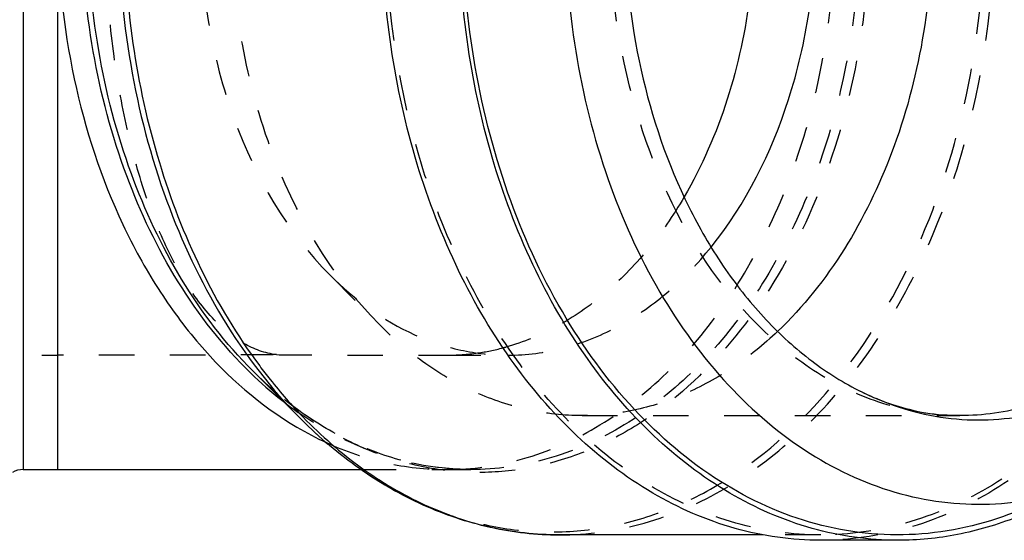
# Model space of a CAD drawing. Header units: millimetres. Extents: x 289 to 739, y 383 to 622.
# Tile 2 of 6: x 440 to 620, y 383 to 479. Entities that reach past the tile are written whole.
import ezdxf

# ---------------------------------------------------------------- set-up
doc = ezdxf.new("R2010")
doc.units = ezdxf.units.MM
doc.header["$LTSCALE"] = 65.185185
doc.linetypes.add('HIDDEN', pattern=[0.2, 0.1, -0.1])
doc.layers.add('KOERPER', color=7, linetype='CONTINUOUS')
doc.layers.add('KONST.EL_MIT_GEO', color=7, linetype='CONTINUOUS')

msp = doc.modelspace()

# ---------------------------------------------------------------- linework, layer by layer
at = {"layer": 'KOERPER', "color": 7, "linetype": 'Continuous'}
for p, q in [((446.56, 497.45), (446.56, 396.45)), ((491.33, 405.62), (482.4, 414.55)), ((440.25, 396.45), (502.22, 396.45)), ((576.14, 384.45), (538.65, 384.45)), ((600.83, 383.45), (586.69, 383.45))]:
    msp.add_line(p, q, dxfattribs=at)
at = {"layer": 'KOERPER', "color": 8, "linetype": 'HIDDEN'}
for p, q in [((430.62, 417.45), (446.56, 417.45)), ((517.77, 417.45), (529.25, 417.45)), ((502.22, 396.45), (522.44, 396.45)), ((586.69, 384.45), (576.14, 384.45))]:
    msp.add_line(p, q, dxfattribs=at)
for centre, radius, start, end in [((517.97, 457.72), 40.27, 270.0257, 278.155), ((517.82, 458.7), 41.26, 278.1653, 284.7777), ((517.61, 459.52), 42.1, 284.7641, 285.4878)]:
    msp.add_arc(centre, radius, start, end, dxfattribs=at)
at = {"layer": 'KOERPER', "color": 7, "linetype": 'Continuous'}
msp.add_arc((521.13, 456.15), 60.28, 239.4739, 245.2817, dxfattribs=at)
at = {"layer": 'KOERPER', "color": 8, "linetype": 'HIDDEN'}
for points, knots in [([(486.74, 417.55), (484.64, 417.8), (480.19, 419.44), (474.37, 424.48), (469.06, 431.92), (464.37, 441.67), (460.47, 453.5), (457.52, 467.08), (455.68, 481.93), (455.05, 497.45), (455.68, 512.97), (457.52, 527.82), (460.47, 541.4), (464.37, 553.23), (469.06, 562.98), (474.37, 570.42), (480.2, 575.46), (484.64, 577.1), (486.74, 577.35)], [0, 0, 0, 0, 0.034868, 0.075775, 0.125404, 0.184711, 0.253469, 0.330459, 0.413583, 0.499999, 0.586415, 0.66954, 0.74653, 0.815287, 0.874595, 0.924225, 0.965132, 1, 1, 1, 1]), ([(586.69, 384.45), (581.44, 384.45), (570.7, 385.97), (555.47, 392.63), (541.55, 403.32), (529.46, 417.55), (519.59, 434.77), (509.71, 461.19), (506.78, 482.89), (506.78, 497.45)], [0, 0, 0, 0, 0.103363, 0.210479, 0.324205, 0.446029, 0.57605, 0.713211, 1, 1, 1, 1]), ([(517.98, 396.45), (522.67, 396.45), (532.27, 397.81), (545.89, 403.77), (558.32, 413.32), (569.13, 426.04), (577.95, 441.43), (586.78, 465.04), (589.4, 484.44), (589.4, 497.45)], [0, 0, 0, 0, 0.103363, 0.210479, 0.324205, 0.446029, 0.57605, 0.713211, 1, 1, 1, 1]), ([(666.59, 497.45), (666.59, 482.89), (663.66, 461.19), (653.78, 434.77), (643.91, 417.55), (631.82, 403.32), (617.91, 392.63), (602.67, 385.97), (591.93, 384.45), (586.69, 384.45)], [0, 0, 0, 0, 0.286789, 0.42395, 0.553971, 0.675795, 0.789521, 0.896637, 1, 1, 1, 1]), ([(667.3, 497.45), (667.3, 482.76), (664.34, 460.86), (654.38, 434.22), (644.42, 416.84), (632.22, 402.49), (618.18, 391.71), (602.81, 384.99), (591.98, 383.45), (586.69, 383.45)], [0, 0, 0, 0, 0.286788, 0.42395, 0.553971, 0.675795, 0.789521, 0.896637, 1, 1, 1, 1]), ([(561.61, 446.53), (559.61, 443.1), (555.21, 436.7), (547.32, 428.59), (538.53, 422.49), (532.09, 419.84), (528.86, 418.94)], [0, 0, 0, 0, 0.272142, 0.528596, 0.770243, 1, 1, 1, 1]), ([(486.74, 417.55), (483.42, 417.52), (470.03, 417.43), (456.64, 417.45), (446.56, 417.45)], [0, 0, 0, 0, 0.24788, 1, 1, 1, 1]), ([(486.74, 417.55), (489.48, 417.52), (499.82, 417.44), (510.16, 417.45), (517.77, 417.45)], [0, 0, 0, 0, 0.26458, 1, 1, 1, 1]), ([(495.92, 401.39), (499.41, 399.79), (506.63, 397.3), (514.24, 396.45), (517.98, 396.45)], [0, 0, 0, 0, 0.505859, 1, 1, 1, 1])]:
    msp.add_open_spline(points, degree=3, knots=knots, dxfattribs=at)
at = {"layer": 'KOERPER', "color": 7, "linetype": 'Continuous'}
for points, knots in [([(446.56, 497.45), (446.56, 487.64), (448.53, 468.37), (455.93, 445.67), (464.65, 429.73), (474.46, 416.38), (483.75, 408.2), (490.51, 404.22)], [0, 0, 0, 0, 0.274306, 0.53723, 0.661771, 0.780588, 1, 1, 1, 1]), ([(586.69, 383.45), (581.39, 383.45), (570.56, 384.99), (555.19, 391.71), (541.15, 402.49), (528.95, 416.84), (519, 434.22), (509.03, 460.86), (506.08, 482.76), (506.08, 497.45)], [0, 0, 0, 0, 0.103363, 0.210479, 0.324205, 0.446029, 0.57605, 0.713212, 1, 1, 1, 1]), ([(600.83, 383.45), (595.54, 383.45), (584.7, 384.99), (569.33, 391.71), (555.29, 402.49), (543.1, 416.84), (533.14, 434.22), (523.17, 460.86), (520.22, 482.76), (520.22, 497.45)], [0, 0, 0, 0, 0.103363, 0.210479, 0.324205, 0.446029, 0.57605, 0.713212, 1, 1, 1, 1]), ([(574.55, 497.45), (574.55, 492.86), (573.49, 475.28), (568.18, 457.79), (561.61, 446.53)], [0, 0, 0, 0, 0.260224, 1, 1, 1, 1]), ([(622.59, 387.68), (619.11, 386.3), (611.95, 384.18), (604.51, 383.45), (600.83, 383.45)], [0, 0, 0, 0, 0.504495, 1, 1, 1, 1])]:
    msp.add_open_spline(points, degree=3, knots=knots, dxfattribs=at)
at = {"layer": 'KONST.EL_MIT_GEO', "color": 7, "linetype": 'Continuous'}
for p, q in [((440.25, 598.45), (440.25, 396.45)), ((482.4, 414.55), (482.4, 414.55))]:
    msp.add_line(p, q, dxfattribs=at)
at = {"layer": 'KONST.EL_MIT_GEO', "color": 8, "linetype": 'HIDDEN'}
for p, q in [((496.59, 432.13), (505.65, 423.07)), ((542.85, 406.35), (612.26, 406.35))]:
    msp.add_line(p, q, dxfattribs=at)
at = {"layer": 'KONST.EL_MIT_GEO', "color": 7, "linetype": 'Continuous'}
for centre, radius, start, end in [((532.49, 466.03), 72.36, 225.7991, 231.7871), ((440.25, 392.45), 4, 90, 120)]:
    msp.add_arc(centre, radius, start, end, dxfattribs=at)
at = {"layer": 'KONST.EL_MIT_GEO', "color": 8, "linetype": 'HIDDEN'}
for centre, radius, start, end in [((529.04, 461.63), 66.76, 231.7771, 236.0576), ((522.46, 447.25), 50.8, 264.9677, 265.6134), ((522.44, 447.02), 50.57, 265.6116, 269.9968)]:
    msp.add_arc(centre, radius, start, end, dxfattribs=at)
at = {"layer": 'KONST.EL_MIT_GEO', "color": 7, "linetype": 'Continuous'}
for points, knots in [([(482.04, 414.16), (471.8, 424.09), (460.12, 444.01), (452.39, 473.29), (451.02, 489.34), (451.02, 497.45)], [0, 0, 0, 0, 0.471495, 0.731911, 1, 1, 1, 1]), ([(482.4, 414.55), (472.37, 424.57), (460.96, 444.42), (453.4, 473.51), (452.06, 489.41), (452.06, 497.45)], [0, 0, 0, 0, 0.472264, 0.732411, 1, 1, 1, 1]), ([(457.72, 497.45), (457.72, 488.55), (459.2, 470.94), (467.57, 438.71), (480.22, 416.73), (491.33, 405.62)], [0, 0, 0, 0, 0.267589, 0.527735, 1, 1, 1, 1]), ([(458.75, 497.45), (458.75, 489.84), (459.83, 474.74), (466.04, 446.42), (475.36, 426.6), (483.66, 415.47)], [0, 0, 0, 0, 0.262872, 0.520414, 1, 1, 1, 1]), ([(622.24, 388.58), (616.48, 386.32), (604.22, 383.51), (585.28, 385.56), (567.36, 393.72), (551.46, 407.33), (538.29, 425.54), (524.88, 455.2), (520.93, 480.48), (520.93, 497.45)], [0, 0, 0, 0, 0.106805, 0.212629, 0.322802, 0.441246, 0.569614, 0.707363, 1, 1, 1, 1]), ([(539.75, 497.45), (539.75, 481.33), (543.51, 457.31), (556.25, 429.12), (568.77, 411.81), (583.88, 398.89), (600.9, 391.13), (618.9, 389.18), (630.55, 391.85), (636.03, 394.01)], [0, 0, 0, 0, 0.292637, 0.430386, 0.558754, 0.677198, 0.787371, 0.893195, 1, 1, 1, 1]), ([(550.69, 497.45), (550.69, 488.17), (552.63, 469.97), (559.9, 448.62), (568.43, 433.84), (575.82, 424.41), (584.15, 416.67), (590.37, 412.67), (593.56, 411.04)], [0, 0, 0, 0, 0.275754, 0.539166, 0.663437, 0.781637, 0.893659, 1, 1, 1, 1]), ([(566.55, 437.31), (572.96, 445.26), (580.18, 459.75), (584.98, 480.61), (585.82, 491.8), (585.82, 497.45)], [0, 0, 0, 0, 0.477679, 0.735904, 1, 1, 1, 1]), ([(607.26, 497.45), (607.26, 490.06), (606, 475.45), (598.91, 448.83), (588.17, 430.77), (578.78, 421.84)], [0, 0, 0, 0, 0.268432, 0.529023, 1, 1, 1, 1]), ([(593.56, 411.04), (598.29, 408.62), (608.44, 405.2), (624.57, 405.49), (640.06, 411.29), (653.9, 422.04), (665.42, 436.97), (677.19, 461.74), (680.66, 483.11), (680.66, 497.45)], [0, 0, 0, 0, 0.108713, 0.214772, 0.324072, 0.441355, 0.568896, 0.706424, 1, 1, 1, 1]), ([(676.68, 497.45), (676.68, 485.71), (673.62, 462.97), (662.02, 437.31), (648.65, 421.56), (637.43, 412.95), (625.15, 407.58), (616.49, 406.35), (612.26, 406.35)], [0, 0, 0, 0, 0.287047, 0.553568, 0.675502, 0.789331, 0.896544, 1, 1, 1, 1]), ([(483.66, 415.47), (484.29, 414.63), (486.8, 411.36), (489.53, 408.25), (491.67, 406.05)], [0, 0, 0, 0, 0.254328, 1, 1, 1, 1]), ([(593.56, 411.04), (596.52, 409.52), (602.62, 407.17), (609.12, 406.35), (612.26, 406.35)], [0, 0, 0, 0, 0.514128, 1, 1, 1, 1]), ([(538.65, 384.45), (534.41, 384.45), (525.82, 385.39), (513.38, 389.57), (501.64, 396.35), (494.63, 402.32), (491.33, 405.62)], [0, 0, 0, 0, 0.239386, 0.483354, 0.735909, 1, 1, 1, 1]), ([(491.67, 406.05), (494.96, 402.67), (501.92, 396.57), (513.59, 389.66), (525.94, 385.41), (534.46, 384.45), (538.65, 384.45)], [0, 0, 0, 0, 0.26681, 0.520001, 0.762818, 1, 1, 1, 1])]:
    msp.add_open_spline(points, degree=3, knots=knots, dxfattribs=at)
at = {"layer": 'KONST.EL_MIT_GEO', "color": 8, "linetype": 'HIDDEN'}
for points, knots in [([(472.68, 497.45), (472.68, 491.12), (473.74, 478.59), (479.69, 455.66), (488.69, 440.03), (496.59, 432.13)], [0, 0, 0, 0, 0.267592, 0.527736, 1, 1, 1, 1]), ([(505.65, 423.07), (496.66, 432.06), (486.41, 449.87), (479.63, 475.97), (478.43, 490.24), (478.43, 497.45)], [0, 0, 0, 0, 0.472265, 0.732406, 1, 1, 1, 1]), ([(595.65, 497.45), (595.65, 488.27), (593.93, 470.2), (586.3, 444.86), (574.13, 423.2), (560.45, 409.17), (548.12, 401.55), (538.6, 397.75), (528.78, 395.83), (518.85, 395.84), (509.03, 397.78), (496.1, 402.95), (487.48, 409.47), (482.4, 414.55)], [0, 0, 0, 0, 0.150139, 0.294862, 0.429839, 0.552948, 0.61048, 0.665839, 0.719783, 0.773237, 0.827189, 0.882564, 1, 1, 1, 1]), ([(491.33, 405.62), (496.95, 400), (506.5, 392.78), (520.81, 387.05), (531.7, 384.9), (542.69, 384.89), (553.57, 387.02), (564.12, 391.23), (577.77, 399.67), (592.93, 415.21), (606.4, 439.2), (614.86, 467.26), (616.76, 487.28), (616.76, 497.45)], [0, 0, 0, 0, 0.117436, 0.172811, 0.226763, 0.280218, 0.334161, 0.389521, 0.447053, 0.570162, 0.705138, 0.849862, 1, 1, 1, 1]), ([(593.86, 497.45), (593.86, 484.44), (591.24, 465.04), (582.41, 441.43), (573.59, 426.04), (562.78, 413.32), (550.35, 403.77), (536.73, 397.81), (527.13, 396.45), (522.44, 396.45)], [0, 0, 0, 0, 0.286787, 0.423949, 0.55397, 0.675794, 0.789521, 0.896637, 1, 1, 1, 1]), ([(538.65, 384.45), (543.9, 384.45), (554.64, 385.97), (569.87, 392.63), (583.79, 403.32), (595.88, 417.55), (605.75, 434.77), (615.63, 461.19), (618.56, 482.89), (618.56, 497.45)], [0, 0, 0, 0, 0.103363, 0.21048, 0.324206, 0.44603, 0.576052, 0.713213, 1, 1, 1, 1]), ([(612.26, 406.35), (608.03, 406.35), (599.37, 407.58), (587.09, 412.95), (575.87, 421.56), (562.5, 437.31), (550.9, 462.97), (547.84, 485.71), (547.84, 497.45)], [0, 0, 0, 0, 0.103456, 0.210669, 0.324498, 0.446432, 0.712953, 1, 1, 1, 1]), ([(529.25, 417.45), (532.65, 417.45), (539.6, 418.35), (549.54, 422.31), (558.77, 428.7), (564.08, 434.24), (566.55, 437.31)], [0, 0, 0, 0, 0.234032, 0.475274, 0.729462, 1, 1, 1, 1]), ([(496.59, 432.13), (501.06, 427.66), (508.8, 422.01), (520.44, 418.1), (526.34, 417.45), (529.25, 417.45)], [0, 0, 0, 0, 0.5183, 0.761866, 1, 1, 1, 1]), ([(542.85, 406.35), (539.54, 406.35), (532.82, 407.09), (523.06, 410.37), (513.81, 415.72), (508.28, 420.44), (505.65, 423.07)], [0, 0, 0, 0, 0.237625, 0.480671, 0.73373, 1, 1, 1, 1]), ([(578.78, 421.84), (576.21, 419.4), (570.81, 415.01), (561.87, 410.06), (552.48, 407.03), (546.03, 406.35), (542.85, 406.35)], [0, 0, 0, 0, 0.265296, 0.518121, 0.761581, 1, 1, 1, 1]), ([(522.44, 396.45), (518.91, 396.45), (511.72, 397.24), (501.25, 400.78), (491.26, 406.57), (485.26, 411.69), (482.4, 414.55)], [0, 0, 0, 0, 0.235426, 0.477329, 0.731021, 1, 1, 1, 1]), ([(518, 396.65), (513.43, 397.05), (504.15, 399.17), (495.74, 403.57), (491.76, 406.25)], [0, 0, 0, 0, 0.489252, 1, 1, 1, 1])]:
    msp.add_open_spline(points, degree=3, knots=knots, dxfattribs=at)

doc.saveas('drawing.dxf')
